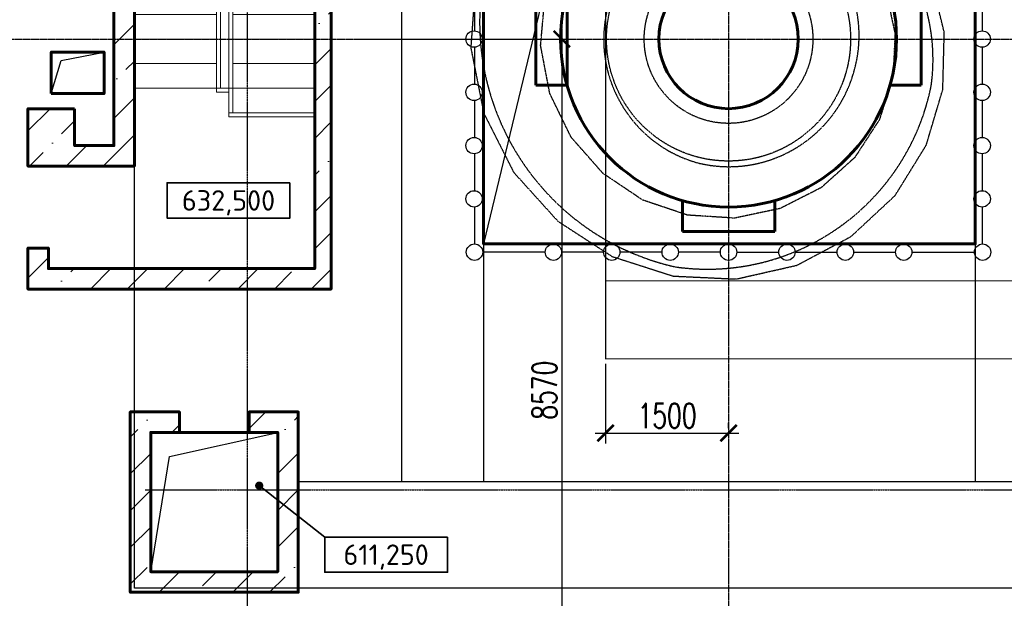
# Model space of a CAD drawing. Header units: millimetres. Extents: x 42975 to 708721, y 118172 to 172014.
# Tile 14 of 256: x 310925 to 322940, y 136414 to 143473. Entities that reach past the tile are written whole.
import ezdxf
from ezdxf.enums import TextEntityAlignment as Align

# ---------------------------------------------------------------- set-up
doc = ezdxf.new("R2010")
doc.units = ezdxf.units.MM
doc.set_wipeout_variables(frame=1)
for name, pattern in [('CENTER2', [28.575, 19.05, -3.175, 3.175, -3.175]), ('ГТО-1 Пунктир', [7, 5, -2]), ('осевая', [50.8, 31.75, -6.35, 6.35, -6.35])]:
    doc.linetypes.add(name, pattern=pattern)
doc.layers.get('Defpoints').update_dxf_attribs({"color": 8})
for name, color, linetype, lineweight in [('ГТО-2_Бетон_025', 7, 'Continuous', 25), ('ГТО-2_Бетон_060', 3, 'Continuous', 60), ('ГТО-2_Оси_025', 6, 'осевая', 25), ('ГТО-2_Пунктир_025', 151, 'ГТО-1 Пунктир', 25), ('ГТО-2_Размеры_035', 2, 'Continuous', 35), ('ОГОС_Пунктир_025', 151, 'ГТО-1 Пунктир', 25), ('ОГСО_Оборудование_060', 3, 'Continuous', 60), ('ОГСО_Оси_025', 7, 'осевая', 25), ('ОЗиМ Линии', 7, 'Continuous', 25), ('СТП_Текст', 2, 'Continuous', 35)]:
    doc.layers.add(name, color=color, linetype=linetype, lineweight=lineweight)
doc.layers.add('ГТО-2_Штриховка_018', color=7, linetype='Continuous', lineweight=18, true_color=0x6b6b6b)
doc.layers.add('ОЗиМ Оси', color=4, linetype='CENTER2')
doc.styles.add('MOSOBL (isocpeur)', font='isocpeur.ttf')
doc.styles.add('RomanS', font='romans.shx', dxfattribs={"width": 0.7})
doc.styles.get("Standard").update_dxf_attribs({"font": 'arial.ttf'})
doc.linetypes.add('Линия уплотнения', pattern='A,15,-5.08,["x",Standard,S=3.54,R=0,X=-1.27,Y=-1.27],-6.35', length=26.43)
doc.dimstyles.new('MOSOBL 1-100 (мм)', dxfattribs={"dimscale": 100, "dimtxt": 3, "dimasz": 2, "dimexe": 1.25, "dimexo": 0.625, "dimtad": 1, "dimdec": 0, "dimzin": 9, "dimtxsty": 'RomanS', "dimblk": 'ARCHTICK', "dimcen": 2.5, "dimdle": 1.25, "dimclrd": 7, "dimclre": 7, "dimclrt": 2, "dimadec": 0, "dimazin": 0, "dimtfac": 1, "dimtdec": 0, "dimtmove": 1, "dimatfit": 3, "dimfxl": 1, "dimtfill": 1, "dimlwd": 25, "dimlwe": 25, "dimarcsym": 0})

# ---------------------------------------------------------------- blocks, each defined once
blk = doc.blocks.new('ОГСО_Агрегат_План по СК')
at = {"layer": 'ОГОС_Пунктир_025', "ltscale": 0.9}
blk.add_lwpolyline([(-3170, 15), (-3041, -810), (-2706, -1555), (-2187, -2176), (-1530, -2634), (-786, -2905), (-8, -2970), (750, -2832), (1434, -2502), (1998, -2012), (2410, -1403), (2642, -719), (2686, -11), (2547, 670), (2241, 1279), (1793, 1773), (1241, 2120), (634, 2310), (18, 2326), (-559, 2164), (-1034, 1843), (-1363, 1406, 0.027002), (-1430, 1212, 0.027002)], format="xyb", dxfattribs=at)
for radius in [1489, 1029]:
    blk.add_circle((0, 0), radius, dxfattribs=at)
for centre, radius, start, end in [((-19, 1864), 246, 85.6174, 274.3826), ((222, -205), 2325, 4.937, 95.4777), ((11, 47), 1572, 358.0942, 90.3983), ((-22, 207), 3062, 183.7426, 270.4051), ((-247, -79), 2786, 275.0849, 1.533), ((-2, 27), 1584, 270.0703, 358.8575)]:
    blk.add_arc(centre, radius, start, end, dxfattribs=at)
at = {"layer": 'ОГОС_Пунктир_025'}
blk.add_arc((39, 4), 1562, 179.8839, 268.5775, dxfattribs=at)
at = {"layer": 'ОГСО_Оси_025', "color": 253, "ltscale": 0.1}
blk.add_lwpolyline([(-472, 1749), (9, 1864), (500, 1838), (974, 1675), (1400, 1391), (1739, 998), (1965, 521), (2060, -5), (2015, -545), (1827, -1060), (1508, -1514), (1077, -1874), (562, -2113), (-3, -2206), (-579, -2150), (-1124, -1942), (-1603, -1599), (-1976, -1138), (-2217, -592), (-2300, 7), (-2300, 2700)], dxfattribs=at)
blk = doc.blocks.new('A$C1AA538EC')
at = {"rotation": 346.9999999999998}
blk.add_blockref('ОГСО_Агрегат_План по СК', (-4700, -15500), dxfattribs=at)
blk = doc.blocks.new('_ГТО_ограж')
at = {"layer": 'ГТО-2_Бетон_025'}
for p, q in [((-100, 2600), (-612, 2600)), ((3100, 1400), (3100, 1850)), ((-2237, -2600), (-3000, -2600)), ((-1525, -2600), (-2037, -2600)), ((-812, -2600), (-1325, -2600)), ((-100, -2600), (-612, -2600)), ((100, -2600), (613, -2600)), ((813, -2600), (1325, -2600)), ((1525, -2600), (2038, -2600)), ((2238, -2600), (3000, -2600))]:
    blk.add_line(p, q, dxfattribs=at)
for points in [[(-2237, 2600), (-3000, 2600)], [(-1525, 2600), (-2037, 2600)], [(-812, 2600), (-1325, 2600)], [(-100, 2600), (-612, 2600)], [(613, 2600), (100, 2600)], [(1325, 2600), (813, 2600)], [(2038, 2600), (1525, 2600)], [(3000, 2600), (2238, 2600)], [(-3100, 2500), (-3100, 2500), (-3100, 2050)], [(3100, 2050), (3100, 2500)], [(-3100, 1850), (-3100, 1400)], [(3100, 1400), (3100, 1850)], [(-3100, 1200), (-3100, 750)], [(3100, 750), (3100, 1200)], [(-3100, 550), (-3100, 100)], [(3100, 100), (3100, 550)], [(-3100, -100), (-3100, -550)], [(3100, -550), (3100, -100)], [(-3100, -750), (-3100, -1200)], [(3100, -1200), (3100, -750)], [(-3100, -1400), (-3100, -1850)], [(3100, -1850), (3100, -1400)], [(-3100, -2050), (-3100, -2500)], [(3100, -2500), (3100, -2050)]]:
    blk.add_lwpolyline(points, dxfattribs=at)
for centre in [(-3100, 2600), (-2137, 2600), (-1425, 2600), (-712, 2600), (0, 2600), (713, 2600), (1425, 2600), (2138, 2600), (3100, 2600), (3100, 2600), (3100, 2600), (-3105, 1950), (3095, 1950), (-3105, 1300), (3095, 1300), (-3105, 650), (3095, 650), (-3105, 0), (3095, 0), (3095, 0), (-3105, -650), (3095, -650), (-3105, -1300), (3095, -1300), (-3105, -1950), (3095, -1950), (-3100, -2600), (-2137, -2600), (-1425, -2600), (-712, -2600), (0, -2600), (0, -2600), (713, -2600), (1425, -2600), (2138, -2600), (3100, -2600), (3100, -2600), (3100, -2600), (3100, -2600)]:
    blk.add_circle(centre, 100, dxfattribs=at)
blk = doc.blocks.new('_гто-2_генер')
blk.add_lwpolyline([(-1971, -563), (-1971, 563)])
at = {"layer": 'ГТО-2_Бетон_060'}
blk.add_circle((0, 0), 850, dxfattribs=at)
at = {"layer": 'ОГСО_Оборудование_060', "ltscale": 0.25}
for p, q in [((563, 2350), (-563, 2350)), ((-2350, -563), (-2350, 563)), ((2350, -563), (2350, 563)), ((563, -2350), (-563, -2350))]:
    blk.add_line(p, q, dxfattribs=at)
for points in [[(-563, 1971), (-563, 2350)], [(563, 1971), (563, 2350)], [(-1971, 563), (-2350, 563)], [(1971, 563), (2350, 563)], [(-1971, -563), (-2350, -563)], [(1971, -563), (2350, -563)], [(-563, -1971), (-563, -2350)], [(563, -1971), (563, -2350)]]:
    blk.add_lwpolyline(points, dxfattribs=at)
blk.add_circle((0, 0), 2050, dxfattribs=at)
blk = doc.blocks.new('A$C1E4D4718')
at = {"layer": 'ГТО-2_Штриховка_018'}
for p, q in [((-2995, -5), (-4145, -5)), ((-3145, -2755), (-3145, -5)), ((-3095, -2705), (-3095, -5)), ((-2995, -55), (-3095, -55)), ((-1945, -5), (-3045, -5)), ((-2995, -3055), (-2995, -5)), ((-2945, -3005), (-2945, -5)), ((-3145, -305), (-4145, -305)), ((-1945, -305), (-2945, -305)), ((-3145, -605), (-4145, -605)), ((-1945, -605), (-2945, -605)), ((-3145, -905), (-4145, -905)), ((-1945, -905), (-2945, -905)), ((-3145, -1205), (-4145, -1205)), ((-1945, -1205), (-2945, -1205)), ((-3145, -1505), (-4145, -1505)), ((-1945, -1505), (-2945, -1505)), ((-3145, -1805), (-4145, -1805)), ((-1945, -1805), (-2945, -1805)), ((-3145, -2105), (-4145, -2105)), ((-1945, -2105), (-2945, -2105)), ((-3145, -2405), (-4145, -2405)), ((-1945, -2405), (-2945, -2405)), ((-2995, -2705), (-4145, -2705)), ((-2995, -2755), (-3145, -2755)), ((-1945, -2705), (-2995, -2705)), ((-1945, -3005), (-2995, -3005)), ((-1945, -3055), (-2995, -3055))]:
    blk.add_line(p, q, dxfattribs=at)
at = {"layer": 'ГТО-2_Штриховка_018', "ltscale": 100}
for points in [[(-3615, -2705, 0, 140, 0), (-3615, -2247, 0, 0, 0), (-3615, -5, 0, 0, 0)], [(-2440, -5, 0, 140, 0), (-2440, -462, 0, 0, 0), (-2440, -3005, 0, 0, 0)]]:
    blk.add_lwpolyline(points, format="xyseb", dxfattribs=at)
blk = doc.blocks.new('_ArchTick')
at = {"color": 0, "linetype": 'ByBlock', "const_width": 0.15}
blk.add_lwpolyline([(-0.5, -0.5), (0.5, 0.5)], dxfattribs=at)
blk = doc.blocks.new('*U8')
blk.add_wipeout([(-7.5, -2.1), (7.5, -2.1), (7.5, 2.2), (-7.5, 2.2)])
at = {"color": 7}
blk.add_lwpolyline([(7.5, 2.2), (-7.5, 2.2), (-7.5, -2.1), (7.5, -2.1)], close=True, dxfattribs=at)
at = {"color": 2, "style": 'MOSOBL (isocpeur)', "flags": 8}
blk.add_attdef('ОТМЕТКА', text='', height=2.5, dxfattribs=at).set_placement((0, 0.05), align=Align.MIDDLE_CENTER)
blk = doc.blocks.new('A$C65DC38E4')
at = {"layer": 'ГТО-2_Бетон_025'}
for p, q in [((6000, 0), (1000, -833)), ((1000, -833), (0, -5000))]:
    blk.add_line(p, q, dxfattribs=at)
at = {"layer": 'ГТО-2_Бетон_060'}
blk.add_lwpolyline([(6000, 0), (6000, -5000), (0, -5000), (0, 0)], close=True, dxfattribs=at)
blk = doc.blocks.new('*D93')
at = {"color": 7, "lineweight": 25, "transparency": 16777216}
for p, q in [((318074, 139275), (318074, 138304)), ((319575, 138491), (319575, 138554)), ((317949, 138429), (319700, 138429))]:
    blk.add_line(p, q, dxfattribs=at)
at = {"layer": 'Defpoints', "color": 0, "transparency": 16777216}
for p in [(318074, 139337), (319575, 138429), (319575, 138429)]:
    blk.add_point(p, dxfattribs=at)
at = {"color": 7, "lineweight": 25, "transparency": 16777216, "xscale": 200, "yscale": 200, "zscale": 200, "rotation": 180}
blk.add_blockref('_ArchTick', (318074, 138429), dxfattribs=at)
at = {"color": 7, "lineweight": 25, "transparency": 16777216, "xscale": 200, "yscale": 200, "zscale": 200}
blk.add_blockref('_ArchTick', (319575, 138429), dxfattribs=at)
at = {"color": 2, "transparency": 16777216, "insert": (318825, 138641), "char_height": 300, "attachment_point": 5, "style": 'RomanS', "bg_fill": 3, "box_fill_scale": 1.1, "bg_fill_color": 256, "bg_fill_true_color": 13158600, "bg_fill_transparency": 0}
blk.add_mtext('1500', dxfattribs=at)
blk = doc.blocks.new('*D97')
at = {"color": 7, "lineweight": 25, "transparency": 16777216}
for p, q in [((317541, 143362), (317541, 134542)), ((315195, 143237), (317666, 143237)), ((318316, 134667), (317416, 134667))]:
    blk.add_line(p, q, dxfattribs=at)
at = {"layer": 'Defpoints', "color": 0, "transparency": 16777216}
for p in [(315133, 143237), (317541, 134667), (318378, 134667)]:
    blk.add_point(p, dxfattribs=at)
at = {"color": 7, "lineweight": 25, "transparency": 16777216, "xscale": 200, "yscale": 200, "zscale": 200}
for p, rotation in [((317541, 143237), 90), ((317541, 134667), 270)]:
    blk.add_blockref('_ArchTick', p, dxfattribs=dict(at, rotation=rotation))
at = {"color": 2, "transparency": 16777216, "insert": (317329, 138952), "char_height": 300, "attachment_point": 5, "rotation": 90, "style": 'RomanS', "bg_fill": 3, "box_fill_scale": 1.1, "bg_fill_color": 256, "bg_fill_true_color": 13158600, "bg_fill_transparency": 0}
blk.add_mtext('8570', dxfattribs=at)

msp = doc.modelspace()

# ---------------------------------------------------------------- hatches: boundary and pattern name
at = {"layer": 'ГТО-2_Штриховка_018'}
h = msp.add_hatch(dxfattribs=at)
h.set_pattern_fill('ANSI35', color=256, scale=100)
h.set_pattern_definition([(45, (-112769.7, -718117.5), (-449.0128, 449.0128), []), (45, (-112320.67, -718117.5), (-449.0128, 449.0128), [793.75, -158.75, 0, -158.75])])
h.paths.add_polyline_path([(312074.6, 141937.2), (311594.6, 141937.2), (311594.6, 142387.2), (311024.6, 142387.2), (311024.6, 141687.2), (312324.6, 141687.2), (312324.6, 146337.2), (314524.6, 146337.2), (314524.6, 140437.2), (311274.6, 140437.2), (311274.6, 140687.2), (311024.6, 140687.2), (311024.6, 140187.2), (314724.6, 140187.2), (314724.6, 146587.2), (312074.6, 146587.2)])
h = msp.add_hatch(dxfattribs=at)
h.set_pattern_fill('ANSI35', color=256, scale=100)
h.set_pattern_definition([(45, (-113296.75, -715100.2), (-449.0128, 449.0128), []), (45, (-112847.74, -715100.2), (-449.0128, 449.0128), [793.75, -158.75, 0, -158.75])])
h.paths.add_polyline_path([(312524.6, 138437.2), (312874.6, 138437.2), (312874.6, 138687.2), (312274.6, 138687.2), (312274.6, 136487.2), (312524.6, 136487.2), (314074.6, 136487.2), (314324.6, 136487.2), (314324.6, 138687.2), (313724.6, 138687.2), (313724.6, 138437.2), (314074.6, 138437.2), (314074.6, 136737.2), (312524.6, 136737.2)])

# ---------------------------------------------------------------- linework, layer by layer
at = {"layer": 'ГТО-2_Бетон_025'}
for p, q in [((312750.9, 138145.2), (314074.6, 138437.2)), ((312524.6, 136737.2), (312750.9, 138145.2))]:
    msp.add_line(p, q, dxfattribs=at)
msp.add_lwpolyline([(311309.6, 142572.1), (311430, 142973.3), (311954.7, 143077.1)], dxfattribs=at)
at = {"layer": 'ГТО-2_Бетон_060'}
for points in [[(311594.6, 142387.2), (311024.6, 142387.2), (311024.6, 141687.2), (312324.6, 141687.2), (312324.6, 146337.2), (314524.6, 146337.2), (314524.6, 140437.2), (311274.6, 140437.2), (311274.6, 140687.2), (311024.6, 140687.2), (311024.6, 140187.2), (314724.6, 140187.2), (314724.6, 146587.2), (312074.6, 146587.2), (312074.6, 141937.2), (311594.6, 141937.2)], [(311309.6, 142572.2), (311954.6, 142572.2), (311954.6, 143077.2), (311309.6, 143077.2)]]:
    msp.add_lwpolyline(points, close=True, dxfattribs=at)
msp.add_lwpolyline([(312874.6, 138437.2), (312874.6, 138687.2), (312274.6, 138687.2), (312274.6, 136487.2), (312524.6, 136487.2), (314074.6, 136487.2), (314324.6, 136487.2), (314324.6, 138687.2), (313724.6, 138687.2), (313724.6, 138437.2), (312874.6, 138437.2), (312524.6, 138437.2), (312524.6, 136737.2), (314074.6, 136737.2), (314074.6, 138437.2), (313724.6, 138437.2)], dxfattribs=at)
at = {"layer": 'ГТО-2_Оси_025', "ltscale": 0.5}
for p, q in [((319574.6, 150957.3), (319574.6, 121492.7)), ((308398.4, 143237.2), (373969.4, 143237.2))]:
    msp.add_line(p, q, dxfattribs=at)
at = {"layer": 'ГТО-2_Пунктир_025'}
for p, q in [((315584.6, 149137.2), (315584.6, 137837.2)), ((316584.6, 149137.2), (316584.6, 137837.2)), ((322584.6, 149137.2), (322584.6, 137837.2)), ((314324.6, 137837.2), (365824.6, 137837.2))]:
    msp.add_line(p, q, dxfattribs=at)
msp.add_lwpolyline([(312324.6, 150437.2), (365824.6, 150437.2), (365824.6, 136537.2), (312324.6, 136537.2)], close=True, dxfattribs=at)
at = {"layer": 'ОЗиМ Линии', "color": 1, "linetype": 'Линия уплотнения'}
msp.add_lwpolyline([(318074.6, 149357.2), (318074.6, 140287.2), (364324.1, 140306.6), (364324.1, 149366.3)], close=True, dxfattribs=at)
at = {"layer": 'ОЗиМ Линии', "color": 4, "linetype": 'Линия уплотнения', "ltscale": 1.7}
msp.add_lwpolyline([(318074.6, 148407.2), (318074.6, 139337.2), (364324.1, 139352.8), (364324.1, 148450.1)], close=True, dxfattribs=at)
at = {"layer": 'ОЗиМ Оси'}
msp.add_line((312457, 137737.2), (366361.6, 137737.2), dxfattribs=at)

# ---------------------------------------------------------------- block references
at = {"color": 30, "lineweight": 50, "true_color": 0xf26722}
msp.add_blockref('_ГТО_ограж', (319574.6, 143237), dxfattribs=at)
at = {"layer": 'ГТО-2_Бетон_060'}
msp.add_blockref('_гто-2_генер', (319574.6, 143237.2), dxfattribs=at)
at = {"layer": 'ГТО-2_Размеры_035'}
for name, p in [('A$C1AA538EC', (324274.6, 158737.1)), ('A$C65DC38E4', (316584.6, 145737.2))]:
    msp.add_blockref(name, p, dxfattribs=at)
at = {"layer": 'ГТО-2_Штриховка_018', "color": 1}
msp.add_blockref('A$C1E4D4718', (316470, 145341.8), dxfattribs=at)

# ---------------------------------------------------------------- leaders
at = {"color": 1}
msp.add_leader([(313847.2, 137788.6), (314646.4, 137160.9)], dimstyle='MOSOBL 1-100 (мм)', override={"dimasz": 1, "dimgap": 0.625, "dimtad": 0, "dimldrblk": 'Dot', "dimfxl": 1.25, "dimlwd": 35}, dxfattribs=at)

# ---------------------------------------------------------------- next in the draw order: block references
at = {"layer": 'СТП_Текст'}
ref = msp.add_blockref('*U8', (313473.1, 141263), dxfattribs=dict(at, xscale=100, yscale=100, zscale=100))
ref.add_attrib('ОТМЕТКА', '632,500', dxfattribs={"layer": '0', "color": 2, "height": 250, "style": 'MOSOBL (isocpeur)'}).set_placement((313473.1, 141268), align=Align.MIDDLE_CENTER)
ref = msp.add_blockref('*U8', (315396.4, 136940.9), dxfattribs=dict(at, xscale=100, yscale=100, zscale=100))
ref.add_attrib('ОТМЕТКА', '611,250', dxfattribs={"layer": '0', "color": 2, "height": 250, "style": 'MOSOBL (isocpeur)'}).set_placement((315396.4, 136945.9), align=Align.MIDDLE_CENTER)

# ---------------------------------------------------------------- next in the draw order: dimensions: what is measured, and where the dimension line sits
at = {"color": 5}
dim = msp.add_linear_dim(base=(319574.6, 138428.5), p1=(318074.4, 139337.2), p2=(319574.6, 138428.5), dimstyle='MOSOBL 1-100 (мм)', override={"dimfxl": 0.5, "dimarcsym": 1}, dxfattribs=at)
dim.commit()
dim.dimension.update_dxf_attribs({"geometry": '*D93', "text_midpoint": (318824.5, 138641)})

# ---------------------------------------------------------------- next in the draw order: linework, layer by layer
at = {"layer": 'ОЗиМ Оси'}
msp.add_lwpolyline([(313699.5, 149646.1), (313699.5, 129835.1)], dxfattribs=at)

# ---------------------------------------------------------------- next in the draw order: dimensions: what is measured, and where the dimension line sits
at = {"color": 5}
dim = msp.add_linear_dim(base=(317541.4, 134667.2), p1=(315132.6, 143237.2), p2=(318378.3, 134667.2), angle=90, dimstyle='MOSOBL 1-100 (мм)', override={"dimfxl": 1.25, "dimarcsym": 1}, dxfattribs=at)
dim.commit()
dim.dimension.update_dxf_attribs({"geometry": '*D97', "text_midpoint": (317328.9, 138952.2)})

doc.saveas('drawing.dxf')
